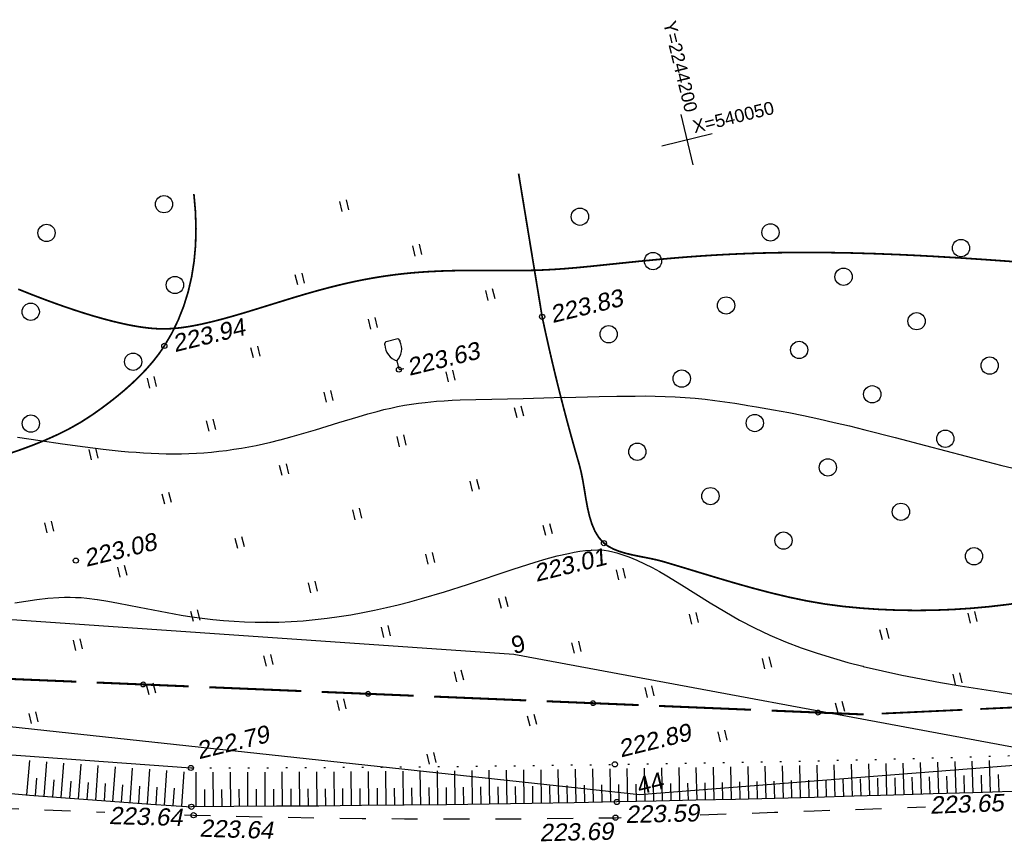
# Model space of a CAD drawing. Header units: millimetres. Extents: x -10 to 1169, y 1 to 1686.
# Tile 66 of 224: x 351 to 408, y 818 to 866. Entities that reach past the tile are written whole.
import ezdxf

# ---------------------------------------------------------------- set-up
doc = ezdxf.new("R2010")
doc.units = ezdxf.units.MM
for name, pattern in [('ADOT1', [1, 0, -1]), ('AHIDDEN1', [2, 0.5, -1.5]), ('AHIDDEN2', [3, 1.5, -1.5])]:
    doc.linetypes.add(name, pattern=pattern)
for name, color, linetype in [('CONTURS', 7, 'Continuous'), ('COORDS', 7, 'Continuous'), ('IZOLINES', 32, 'Continuous'), ('PDIGIT', 170, 'Continuous'), ('PICKETS', 7, 'Continuous'), ('УЧАСТКИ', 7, 'Continuous')]:
    doc.layers.add(name, color=color, linetype=linetype)
doc.styles.get("Standard").update_dxf_attribs({"font": 'arial.ttf'})

# ---------------------------------------------------------------- blocks, each defined once
blk = doc.blocks.new('401')
at = {"layer": 'CONTURS'}
for p, q in [((0, 0), (0, 1.2)), ((0.8, 0), (0.8, 1.2))]:
    blk.add_line(p, q, dxfattribs=at)
blk = doc.blocks.new('372')
at = {"layer": 'CONTURS'}
blk.add_circle((0, 0), 1, dxfattribs=at)
blk = doc.blocks.new('390_2')
at = {"layer": 'CONTURS', "color": 7}
for p, q in [((0.6991505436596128, 3.473176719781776), (-0.6905651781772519, 3.473176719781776)), ((0.0023088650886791, 1.057788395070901), (0.0023088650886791, 0.0293004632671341)), ((0.0176911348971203, -0.0024620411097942), (0.5792057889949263, -0.0024620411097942))]:
    blk.add_line(p, q, dxfattribs=at)
at = {"layer": 'CONTURS', "color": 7, "linetype": 'Continuous'}
for centre, radius, start, end in [((-0.6490946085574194, 3.257555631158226), 0.2199581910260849, 101.9407673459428, 167.6983439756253), ((-0.6905651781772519, 3.453655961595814), 0.0195207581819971, 90, 101.9407673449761), ((0.6487860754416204, 3.257555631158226), 0.2199581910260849, 12.30165602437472, 76.96725551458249), ((1.008602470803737, 2.722503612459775), 1.954260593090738, 167.2458957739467, 239.3760234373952), ((-19.93655262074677, 7.463485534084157), 19.5207581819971, 347.245895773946, 347.6983439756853), ((-1.008911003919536, 2.722503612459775), 1.954260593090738, 300.6239765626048, 12.75410422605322), ((19.93624408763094, 7.463485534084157), 19.5207581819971, 192.3016560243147, 192.7541042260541)]:
    blk.add_arc(centre, radius, start, end, dxfattribs=at)
blk = doc.blocks.new('133')
at = {"layer": 'CONTURS', "color": 7, "linetype": 'Continuous', "const_width": 0.2}
for points in [[(-11, 0), (-2, 0)], [(0, 0), (9, 0)]]:
    blk.add_lwpolyline(points, dxfattribs=at)
at = {"layer": 'CONTURS', "color": 7, "linetype": 'Continuous', "const_width": 0.5}
blk.add_lwpolyline([(-6.791280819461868, -0.0028738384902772, 1), (-6.291280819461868, -0.0028738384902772, 1)], format="xyb", close=True, dxfattribs=at)

msp = doc.modelspace()

# ---------------------------------------------------------------- linework, layer by layer
at = {"layer": 'CONTURS', "lineweight": -2}
for p, q in [((351.477016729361, 820.7909869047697), (351.641878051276, 822.7767489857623)), ((352.4737970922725, 820.710806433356), (352.6343170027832, 822.7044079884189)), ((353.4706389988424, 820.6313947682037), (353.627599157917, 822.6320076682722)), ((400.2734946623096, 820.7358814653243), (400.2205910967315, 822.5815897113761)), ((401.2730771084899, 820.7647766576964), (401.2194237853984, 822.6055388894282)), ((402.2726394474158, 820.794359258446), (402.2180005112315, 822.6307100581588)), ((403.2721887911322, 820.8243777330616), (403.2168198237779, 822.6563197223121)), ((404.2717281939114, 820.8547254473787), (404.2154100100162, 822.6837007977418)), ((405.2712462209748, 820.8857691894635), (405.214243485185, 822.711103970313)), ((406.2707633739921, 820.916841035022), (406.2128471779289, 822.7409073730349)), ((407.2702521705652, 820.9488120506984), (407.211666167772, 822.7707171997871)), ((354.4676769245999, 820.5544832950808), (354.6196779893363, 822.5596956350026)), ((355.4649057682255, 820.4800881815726), (355.6129531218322, 822.4872982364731)), ((356.4621903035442, 820.4064433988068), (356.605385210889, 822.4149634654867)), ((357.459780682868, 820.3370644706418), (357.5995636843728, 822.3425021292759)), ((358.4573710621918, 820.2676855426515), (358.5938984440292, 822.2700299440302)), ((359.455232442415, 820.2023199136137), (359.5868779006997, 822.1976582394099)), ((360.45315896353, 820.1379564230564), (360.5813292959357, 822.1251788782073)), ((361.2796999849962, 820.1036976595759), (361.2716073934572, 822.0981351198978)), ((362.2796917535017, 820.1077552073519), (362.2710950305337, 822.1004750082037)), ((363.2796835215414, 820.1118127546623), (363.2703273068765, 822.1028143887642)), ((364.2796691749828, 820.1171694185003), (364.2689156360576, 822.1063062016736)), ((365.279653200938, 820.122821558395), (365.2677477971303, 822.1100142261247)), ((366.2796339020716, 820.1290343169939), (366.2662405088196, 822.1142467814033)), ((367.2796076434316, 820.1362811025), (367.2652245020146, 822.1193250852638)), ((368.2795813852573, 820.1435278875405), (368.2642027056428, 822.1244034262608)), ((369.2795438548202, 820.1521915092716), (369.2626597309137, 822.1307467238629)), ((370.2795047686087, 820.1610329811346), (370.2614211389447, 822.137193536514)), ((371.2794594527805, 820.1705528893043), (371.2598717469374, 822.1442777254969)), ((372.2794049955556, 820.1809890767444), (372.2588212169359, 822.1520955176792)), ((373.2793505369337, 820.191425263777), (373.2577649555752, 822.1599253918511)), ((374.2792788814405, 820.203396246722), (374.2561737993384, 822.1691082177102)), ((375.2792065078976, 820.2154271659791), (375.2548559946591, 822.1782936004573)), ((376.279124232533, 820.2282545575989), (376.2531625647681, 822.1882283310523)), ((377.2790313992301, 820.241880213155), (377.2518347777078, 822.1987832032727)), ((378.2789377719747, 820.2555640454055), (378.2502408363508, 822.209459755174)), ((379.2788219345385, 820.2707844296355), (379.2491518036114, 822.2213870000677)), ((380.2787060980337, 820.2860048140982), (380.2480742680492, 822.2333144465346)), ((381.2785759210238, 820.3021398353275), (381.246488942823, 822.2461024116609)), ((382.2784345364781, 820.3189549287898), (382.2451985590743, 822.2593971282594)), ((383.2782901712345, 820.3359464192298), (383.2436034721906, 822.2729261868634)), ((384.278120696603, 820.3543561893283), (384.2424779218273, 822.2875930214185)), ((385.2779512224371, 820.372765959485), (385.2413296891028, 822.3022596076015)), ((386.2777610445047, 820.3922677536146), (386.2396219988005, 822.3176176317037)), ((387.2775591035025, 820.412363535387), (387.2381895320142, 822.3332575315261)), ((388.2773446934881, 820.4330703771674), (388.2363702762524, 822.3492727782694)), ((389.2771068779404, 820.4548780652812), (389.2349561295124, 822.3656391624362)), ((390.2768667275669, 820.4767925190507), (390.2333003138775, 822.3823153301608)), ((391.2765924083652, 820.5002139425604), (391.2321688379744, 822.3996242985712)), ((392.2763180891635, 820.5236353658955), (392.2310719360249, 822.4171001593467)), ((393.2760155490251, 820.5482319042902), (393.2295094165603, 822.4355514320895)), ((394.2757045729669, 820.5731689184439), (394.2282339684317, 822.4540078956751)), ((395.2753762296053, 820.5987927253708), (395.2266500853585, 822.4737578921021)), ((396.2750288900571, 820.6251472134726), (396.2254176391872, 822.4935768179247)), ((397.2746747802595, 820.6517572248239), (397.2239779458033, 822.5145939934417)), ((398.2742917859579, 820.6794310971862), (398.222965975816, 822.5359910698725)), ((399.2739087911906, 820.7071049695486), (399.2219622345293, 822.5584147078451)), ((351.9754069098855, 820.7508966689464), (352.0569020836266, 821.7475704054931)), ((352.9722180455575, 820.6711006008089), (353.0514531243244, 821.6679565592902)), ((353.9691579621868, 820.5929390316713), (354.0460575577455, 821.5899778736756)), ((354.9662913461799, 820.5172857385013), (355.0408630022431, 821.5145013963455)), ((388.7772257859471, 820.4439742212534), (388.7555099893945, 821.4437384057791)), ((389.7769868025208, 820.465835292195), (389.7545315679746, 821.4655831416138)), ((390.7767295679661, 820.488503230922), (390.7536105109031, 821.4882359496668)), ((391.7764552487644, 820.5119246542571), (391.7528202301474, 821.5116453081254)), ((392.7761668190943, 820.5359336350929), (392.7519059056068, 821.5356392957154)), ((393.775860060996, 820.5607004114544), (393.7509281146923, 821.560389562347)), ((394.7755404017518, 820.5859808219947), (394.7499359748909, 821.5856529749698)), ((395.7752025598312, 820.6119699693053), (395.7489420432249, 821.6116251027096)), ((396.7748518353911, 820.6384522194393), (396.7479784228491, 821.6380910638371)), ((397.774483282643, 820.6655941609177), (397.7470637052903, 821.6652181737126)), ((398.7741002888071, 820.6932680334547), (398.7462588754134, 821.6928803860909)), ((399.7737017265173, 820.7214932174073), (399.7453523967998, 821.7210912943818)), ((400.7732858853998, 820.7503290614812), (400.7443930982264, 821.7499115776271)), ((401.7728582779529, 820.7795679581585), (401.743420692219, 821.7791345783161)), ((402.7724141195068, 820.8093684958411), (402.7424387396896, 821.8089191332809)), ((403.7719584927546, 820.8395515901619), (403.7414647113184, 821.8390865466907)), ((404.7714872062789, 820.8702473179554), (404.7404918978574, 821.8697668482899)), ((405.7710047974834, 820.9013051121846), (405.7395305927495, 821.9008096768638)), ((406.7705077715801, 820.9328265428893), (406.7385703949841, 821.9323164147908)), ((407.7699965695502, 820.9647975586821), (407.737612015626, 821.9642730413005)), ((355.9635480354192, 820.4432657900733), (356.0358834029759, 821.4406461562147)), ((356.9609854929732, 820.3717539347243), (357.0313094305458, 821.3692781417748)), ((357.9585758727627, 820.3023750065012), (358.027356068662, 821.3000068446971)), ((358.9563017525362, 820.2350027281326), (359.0232333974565, 821.2327602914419)), ((359.9541957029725, 820.170138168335), (360.0192956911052, 821.1680169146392)), ((361.7796958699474, 820.1057264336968), (361.7755101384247, 821.1057176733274)), ((362.7796876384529, 820.10978398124), (362.775181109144, 821.1097738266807)), ((363.7796763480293, 820.1144910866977), (363.7746238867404, 821.1144783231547)), ((364.7796611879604, 820.1199954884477), (364.7739628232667, 821.1199792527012)), ((365.7796435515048, 820.1259279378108), (365.773275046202, 821.125907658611)), ((366.7796207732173, 820.1326577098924), (366.7726212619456, 821.1326332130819)), ((367.779594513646, 820.1399044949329), (367.7720865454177, 821.1398763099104)), ((368.7795626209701, 820.1478596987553), (368.77141454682, 821.1478265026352)), ((369.7795243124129, 820.1566122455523), (369.7706826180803, 821.1565731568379)), ((370.7794821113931, 820.1657929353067), (370.7699452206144, 821.1657474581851)), ((371.7794322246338, 820.1757709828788), (371.7692494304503, 821.1757191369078)), ((372.7793777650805, 820.1862071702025), (372.7686744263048, 821.1861498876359)), ((373.7793147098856, 820.1974107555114), (373.76795594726, 821.1973462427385)), ((374.7792426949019, 820.2094117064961), (374.7671639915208, 821.2093387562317)), ((375.7791653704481, 820.2218408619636), (375.766340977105, 821.2217586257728)), ((376.7790778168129, 820.2350673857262), (376.7655074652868, 821.2349753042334)), ((377.7789845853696, 820.2487221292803), (377.7646939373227, 821.2486200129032)), ((378.7788798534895, 820.2631742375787), (378.7639328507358, 821.2630625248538)), ((379.7787640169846, 820.2783946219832), (379.7632955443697, 821.2782749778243)), ((380.7786410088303, 820.2940723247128), (380.7625252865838, 821.2939424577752)), ((381.7785052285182, 820.3105473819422), (381.7616908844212, 821.3104060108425)), ((382.7783623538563, 820.3274506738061), (382.7608475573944, 821.3272972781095)), ((383.7782054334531, 820.3451513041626), (383.7600364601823, 821.3449862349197)), ((384.7780359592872, 820.363561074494), (384.7593311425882, 821.3633861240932)), ((385.7778561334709, 820.3825168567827), (385.7584658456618, 821.3823288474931)), ((386.7776600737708, 820.402315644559), (386.7575123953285, 821.4021126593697)), ((387.777451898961, 820.4227169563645), (387.7565177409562, 821.4224978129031))]:
    msp.add_line(p, q, dxfattribs=at)
at = {"layer": 'CONTURS', "linetype": 'AHIDDEN1', "const_width": 0.1}
msp.add_lwpolyline([(381.3106571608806, 848.4502871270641), (379.9479203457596, 856.7290734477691)], dxfattribs=at)
at = {"layer": 'CONTURS', "linetype": 'AHIDDEN1', "const_width": 0.1, "flags": 128}
for points in [[(312.0650169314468, 842.5322088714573), (314.3678878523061, 841.732528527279), (316.6736345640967, 841.0189066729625), (318.9822570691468, 840.3913433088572), (321.2937553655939, 839.849838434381), (323.6081294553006, 839.3943920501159), (325.9253793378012, 839.0250041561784), (328.2455050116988, 838.7416747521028), (330.5685064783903, 838.5444038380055), (332.8943837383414, 838.4331914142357), (335.2231367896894, 838.4080374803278), (336.5236214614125, 838.4227614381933), (337.8337921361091, 838.4508445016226), (339.1498779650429, 838.4979418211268), (340.4681081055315, 838.5697085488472), (341.784711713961, 838.6717998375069), (343.0959179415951, 838.8098708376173), (344.3979559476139, 838.989576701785), (345.6870548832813, 839.21657258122), (346.9594439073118, 839.4965136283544), (348.2113521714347, 839.8350549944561), (348.9372942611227, 840.0529964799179), (349.6685432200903, 840.2786290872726), (350.4011285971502, 840.5152487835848), (351.131079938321, 840.7661515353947), (351.8544267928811, 841.0346333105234), (352.5671987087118, 841.3239900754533), (353.2654252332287, 841.6375177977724), (353.9451359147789, 841.978512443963), (354.6023603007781, 842.3502699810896), (355.2331279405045, 842.7560863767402), (355.7053871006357, 843.0886201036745), (356.1776526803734, 843.4379800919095), (356.6456205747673, 843.8035521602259), (357.1049866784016, 844.1847221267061), (357.5514468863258, 844.5808758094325), (357.9806970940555, 844.9913990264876), (358.3884331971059, 845.415677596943), (358.7703510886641, 845.8530973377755), (359.1221466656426, 846.3030440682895), (359.4395158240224, 846.7649036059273), (359.8706431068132, 847.5008701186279), (360.2439394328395, 848.2684894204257), (360.5594048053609, 849.0677615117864), (360.8170392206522, 849.8986863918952), (361.0168426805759, 850.761264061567), (361.1588151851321, 851.6554945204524), (361.2429567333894, 852.5813777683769), (361.2692673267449, 853.5389138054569), (361.2377469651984, 854.528102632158), (361.1483956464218, 855.5489442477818)], [(381.3106571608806, 848.4502871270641), (381.4961320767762, 847.5883341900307), (381.6880400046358, 846.7281987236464), (381.8863809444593, 845.869880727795), (382.0911548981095, 845.0133802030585), (382.3023618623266, 844.1586971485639), (382.5200018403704, 843.305831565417), (382.7440748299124, 842.4547834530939), (382.9745808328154, 841.6055528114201), (383.2115198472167, 840.7581396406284), (383.4548918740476, 839.9125439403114), (383.5744578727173, 839.438782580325), (383.6723517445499, 838.9409692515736), (383.7586728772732, 838.4296411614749), (383.843520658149, 837.9153355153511), (383.9369944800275, 837.4085895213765), (384.0491937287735, 836.9199403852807), (384.1902177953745, 836.4599253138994), (384.3701660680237, 836.0390815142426), (384.5991379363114, 835.6679461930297), (384.8872327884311, 835.3570565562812), (385.1501982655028, 835.1656914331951), (385.4477817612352, 835.0085303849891), (385.7739245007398, 834.8797170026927), (386.1225677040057, 834.7733948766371), (386.4876525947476, 834.68370759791), (386.8631203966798, 834.604798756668), (387.2429123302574, 834.5308119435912), (387.6209696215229, 834.4558907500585), (387.9912334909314, 834.3741787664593), (388.3476451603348, 834.2798195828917), (389.3738542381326, 833.972521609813), (390.4020793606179, 833.6602655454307), (391.4325197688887, 833.3489739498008), (392.4653747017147, 833.0445693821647), (393.5008433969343, 832.7529744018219), (394.5391250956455, 832.4801115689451), (395.5804190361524, 832.2319034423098), (396.624924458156, 832.0142725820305), (397.6728406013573, 831.8331415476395), (398.7243667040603, 831.694432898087), (399.7749036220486, 831.5935761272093), (400.8285592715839, 831.5210829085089), (401.8853336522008, 831.4769532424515), (402.9452267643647, 831.4611871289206), (404.0082386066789, 831.4737845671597), (405.0743691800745, 831.5147455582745), (406.1436184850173, 831.5840701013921), (407.2159865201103, 831.6817581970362), (408.2914732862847, 831.8078098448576), (409.370078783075, 831.9622250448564)]]:
    msp.add_lwpolyline(points, dxfattribs=at)
at = {"layer": 'CONTURS', "linetype": 'Continuous', "flags": 128}
for points in [[(301.9621839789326, 827.5659449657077), (305.5124241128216, 826.8990233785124), (309.0659768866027, 826.2598095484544), (312.6228423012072, 825.6483034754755), (316.1830203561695, 825.0645051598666), (319.746511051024, 824.5084146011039), (323.3133143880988, 823.9800317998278), (326.8834303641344, 823.4793567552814), (330.4568589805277, 823.0063894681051), (334.0336002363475, 822.5611299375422), (337.6136541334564, 822.143578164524), (339.9461514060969, 821.8866311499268), (342.2800527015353, 821.6414277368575), (344.6153580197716, 821.4079679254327), (346.9520673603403, 821.1862517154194), (349.2901807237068, 820.9762791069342), (351.6296981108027, 820.7780501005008), (353.9706195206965, 820.591564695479), (356.3129449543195, 820.4168228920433), (358.6566744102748, 820.2538246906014), (361.0018078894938, 820.1025700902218)], [(408.5300787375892, 820.9891105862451), (406.2404712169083, 820.915872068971), (403.9507611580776, 820.8447566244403), (401.6609553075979, 820.7759891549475), (399.3710604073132, 820.7097945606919), (397.0810832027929, 820.6463977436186), (394.7910304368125, 820.5860236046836), (392.5009088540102, 820.5288970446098), (390.2107251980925, 820.4752429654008), (387.9204862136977, 820.4252862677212), (385.6301986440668, 820.3792518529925), (383.1676941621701, 820.3339100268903), (380.7051153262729, 820.2924956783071), (378.2424621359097, 820.2550088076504), (375.7797345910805, 820.2214494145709), (373.3169326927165, 820.1918174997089), (370.8540564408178, 820.1661130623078), (368.3911058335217, 820.1443361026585), (365.9280808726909, 820.126486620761), (363.4649815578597, 820.1125646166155), (361.0018078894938, 820.1025700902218)]]:
    msp.add_lwpolyline(points, dxfattribs=at)
at = {"layer": 'CONTURS', "linetype": 'ADOT1', "flags": 128}
msp.add_lwpolyline([(360.9709976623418, 822.3474317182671), (363.4261455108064, 822.3531791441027), (365.8812428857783, 822.3622926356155), (368.3362897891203, 822.3747721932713), (370.7912862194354, 822.3906178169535), (373.2462321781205, 822.4098295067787), (375.7011276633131, 822.4324072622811), (378.1559726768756, 822.45835108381), (380.610767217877, 822.4876609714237), (383.0655112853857, 822.5203369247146), (385.5202048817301, 822.556378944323), (387.7070158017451, 822.590627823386), (389.8938536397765, 822.6264671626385), (392.0806896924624, 822.6643602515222), (394.2674952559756, 822.7047703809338), (396.454241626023, 822.7481608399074), (398.640900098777, 822.7949949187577), (400.8274419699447, 822.8457359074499), (403.013838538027, 822.9008470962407), (405.2000610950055, 822.9607917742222), (407.3860809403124, 823.0260332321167), (410.0558916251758, 823.1148041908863), (412.7253798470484, 823.2137741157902), (415.394597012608, 823.3212676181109), (418.0635945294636, 823.4356093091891), (420.732423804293, 823.5551238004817), (423.4011362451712, 823.6781357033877), (426.0697832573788, 823.8029696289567), (428.7384162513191, 823.9279501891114), (431.4070866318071, 824.0514019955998), (434.0758458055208, 824.1716496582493), (436.5013286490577, 824.2792615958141), (438.9267857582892, 824.387455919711), (441.3522171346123, 824.4962326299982), (443.77762277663, 824.6055917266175), (446.2030026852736, 824.7155332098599), (448.6283568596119, 824.8260570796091), (451.0536853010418, 824.9371633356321), (453.478988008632, 825.0488519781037), (455.9042649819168, 825.1611230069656), (458.3295162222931, 825.2739764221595)], dxfattribs=at)
at = {"layer": 'CONTURS', "linetype": 'Continuous'}
msp.add_lwpolyline([(337.4308278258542, 824.0683945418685), (337.5480926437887, 824.0546474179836), (360.9709976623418, 822.3474317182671)], dxfattribs=at)
at = {"layer": 'CONTURS', "linetype": 'AHIDDEN2', "flags": 128}
for points in [[(337.5271027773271, 820.7749033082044), (339.886582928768, 820.6138122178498), (342.2463390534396, 820.4627455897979), (344.6063711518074, 820.3217034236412), (346.9666792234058, 820.190685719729), (349.3272632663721, 820.0696924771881), (351.6881232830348, 819.9587236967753), (354.0492592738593, 819.8577793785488), (355.9842235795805, 819.7832787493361)], [(390.4660838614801, 819.6344393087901), (392.4610322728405, 819.7026475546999), (394.7639957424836, 819.7824665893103), (397.0669184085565, 819.8633638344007), (399.369800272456, 819.9453392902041), (401.6726413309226, 820.0283929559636), (403.5119276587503, 820.0955905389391)], [(360.6035823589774, 819.6310181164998), (361.1343230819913, 819.6150931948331), (363.5747550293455, 819.5524041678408), (366.0154815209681, 819.5004141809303), (368.4565025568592, 819.4591232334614), (370.8978181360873, 819.4285313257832), (373.3394282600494, 819.4086384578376), (375.7813329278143, 819.3994446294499), (378.2235321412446, 819.4009498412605), (380.6660258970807, 819.4131540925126), (383.1088141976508, 819.4360573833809), (385.5518970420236, 819.4696597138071)], [(385.5518970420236, 819.4696597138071), (385.8887529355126, 819.4808611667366)]]:
    msp.add_lwpolyline(points, dxfattribs=at)
at = {"layer": 'COORDS', "lineweight": -2}
for p, q in [((390.0621723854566, 857.2484143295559), (389.3499733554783, 860.1626505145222)), ((388.2489547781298, 858.349432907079), (391.1631909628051, 859.0616319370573))]:
    msp.add_line(p, q, dxfattribs=at)
at = {"layer": 'IZOLINES', "const_width": 0.1000000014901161}
msp.add_lwpolyline([(350.9794977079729, 850.047009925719), (351.5184882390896, 849.8312206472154), (352.0594737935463, 849.6205392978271), (352.602523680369, 849.4153034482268), (353.1477253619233, 849.2159328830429), (353.6951874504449, 849.0229526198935), (354.245042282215, 848.8370219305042), (354.7974476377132, 848.6589717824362), (355.3525868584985, 848.4898546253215), (355.9106660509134, 848.331013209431), (356.4719059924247, 848.1841806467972), (357.0365237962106, 848.0516356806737), (357.3202040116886, 847.9916363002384), (357.6048237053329, 847.9364434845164), (357.8903938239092, 847.8866501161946), (358.1769081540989, 847.8429801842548), (358.46433149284, 847.8063343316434), (358.7525774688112, 847.777835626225), (359.0414713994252, 847.7588290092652), (359.3307071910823, 847.7506890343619), (359.6198532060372, 847.754275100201), (359.9084663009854, 847.7693627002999), (360.1962292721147, 847.7947832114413), (360.4829796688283, 847.8290741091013), (360.7686604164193, 847.8709086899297), (361.0532713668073, 847.9191988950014), (361.3368418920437, 847.9730660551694), (361.6194174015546, 848.0317903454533), (362.18172617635, 848.1614635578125), (362.7407307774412, 848.3043253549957), (363.2969901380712, 848.4573164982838), (363.8510717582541, 848.6179057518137), (364.4035400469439, 848.7839098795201), (365.5058172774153, 849.1245746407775), (366.9117333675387, 849.5579764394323), (366.9219521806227, 849.5610626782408), (366.9219530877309, 849.561062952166), (366.921954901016, 849.5610634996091), (366.9219585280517, 849.5610645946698), (366.9207852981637, 849.5611531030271), (367.6127383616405, 849.7660136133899), (368.3069417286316, 849.9629298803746), (369.0040294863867, 850.1490782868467), (369.7043446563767, 850.3222473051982), (370.0557959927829, 850.4033494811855), (370.4081172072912, 850.4805022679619), (370.7612998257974, 850.5535154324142), (371.1153239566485, 850.6222245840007), (371.4701588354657, 850.6864945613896), (371.8257638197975, 850.7462219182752), (372.1820896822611, 850.8013369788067), (372.5390801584, 850.8518053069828), (372.8966736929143, 850.8976285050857), (373.2548052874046, 850.9388442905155), (373.6134083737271, 850.9755259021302), (373.9724166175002, 851.0077809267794), (374.3317655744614, 851.0357497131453), (374.6913941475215, 851.0596035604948), (375.4112082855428, 851.0957924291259), (376.1314967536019, 851.1182790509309), (376.8519964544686, 851.1294033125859), (377.5725506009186, 851.1319298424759), (379.0136392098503, 851.1247973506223), (379.7341773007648, 851.1235131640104), (380.4546302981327, 851.1302748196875), (381.174747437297, 851.1496967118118), (381.894169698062, 851.1843134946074), (382.6126488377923, 851.2334812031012), (383.3301921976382, 851.2942009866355), (384.0470036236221, 851.3628056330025), (385.4795001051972, 851.5111194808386), (386.9119856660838, 851.6594505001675), (388.3455361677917, 851.7965121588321), (389.0628826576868, 851.858642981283), (389.7806318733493, 851.9157563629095), (390.4987739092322, 851.9674766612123), (391.2172835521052, 852.013543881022), (391.9361246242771, 852.0537939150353), (392.6552536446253, 852.0881425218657), (393.3746228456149, 852.116572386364), (394.0941826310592, 852.1391225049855), (394.8138835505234, 852.1558793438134), (395.5336778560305, 852.1669693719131), (396.2535206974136, 852.1725526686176), (396.9733710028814, 852.1728173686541), (397.6931920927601, 852.1679747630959), (399.1325763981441, 852.1439035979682), (400.5714911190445, 852.1023352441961), (402.0098254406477, 852.0453825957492), (403.0232933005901, 851.9971435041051), (403.9909229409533, 851.9455733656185), (403.9773309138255, 851.9460362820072), (405.5576582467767, 851.852108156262), (407.137267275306, 851.7471419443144), (408.6717788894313, 851.6360662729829)], dxfattribs=at)
at = {"layer": 'IZOLINES'}
for points in [[(350.9351584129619, 841.4822761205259), (352.2396288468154, 841.2883117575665), (353.5452118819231, 841.1021158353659), (354.8521106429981, 840.9257031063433), (355.8865395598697, 840.7975645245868), (356.4070570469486, 840.7388195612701), (356.9300212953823, 840.6848347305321), (356.9308241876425, 840.6847561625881), (356.9324299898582, 840.6845991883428), (356.930749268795, 840.6845746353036), (357.3660750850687, 840.6443815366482), (357.8017740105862, 840.608719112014), (358.2378480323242, 840.5783620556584), (358.6742591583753, 840.5538808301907), (359.1109450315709, 840.5358129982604), (359.5478187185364, 840.524649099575), (359.9847700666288, 840.5208209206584), (360.4216684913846, 840.5246924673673), (360.8583669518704, 840.536553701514), (361.2947068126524, 840.5566169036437), (361.7305232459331, 840.5850153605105), (362.1656508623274, 840.6218039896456), (362.5999292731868, 840.6669614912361), (363.0332083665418, 840.7203936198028), (363.4653531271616, 840.7819372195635), (363.8962478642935, 840.8513647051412), (364.3257998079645, 840.9283887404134), (364.7539420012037, 841.0126668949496), (365.1806355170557, 841.103806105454), (365.6058709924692, 841.2013668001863), (366.1279157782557, 841.329704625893), (366.142766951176, 841.3334854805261), (366.1427769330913, 841.3334880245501), (366.1448999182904, 841.3347425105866), (366.8284203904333, 841.5152313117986), (367.5085939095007, 841.7077329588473), (368.1862334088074, 841.9088641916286), (369.5373396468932, 842.3248201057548), (370.6578528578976, 842.6667095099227), (371.2116336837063, 842.8277214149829), (371.7578806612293, 842.977482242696), (371.7535875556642, 842.9763019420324), (372.1473855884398, 843.0769939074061), (372.5429043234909, 843.1704451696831), (372.9402431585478, 843.25546061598), (373.3393887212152, 843.331059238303), (373.7401847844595, 843.3967801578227), (374.1423636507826, 843.4528233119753), (374.5456166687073, 843.4999485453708), (374.8633518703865, 843.5314385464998), (375.1882681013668, 843.5591628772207), (375.1904356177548, 843.5593338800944), (375.1904357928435, 843.5593338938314), (375.1904361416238, 843.5593339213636), (375.1904368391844, 843.5593339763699), (375.1904382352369, 843.5593340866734), (375.1904410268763, 843.5593343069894), (375.1904466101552, 843.5593347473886), (375.1901759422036, 843.5595536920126), (375.6466159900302, 843.5917020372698), (376.103414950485, 843.6177988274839), (376.5604572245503, 843.6388474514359), (377.4749159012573, 843.6699454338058), (378.3896201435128, 843.69201126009), (380.2191863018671, 843.7291067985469), (381.4026885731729, 843.7573514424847), (382.584085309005, 843.7902125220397), (382.5836945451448, 843.7899153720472), (384.6129360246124, 843.8419147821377), (385.6277493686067, 843.854698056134), (386.1351832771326, 843.8556050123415), (386.3446082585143, 843.8541891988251)], [(386.3446082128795, 843.8541891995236), (386.6909619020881, 843.8631525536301), (387.2707791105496, 843.8679859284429), (387.8505179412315, 843.8623699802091), (388.4299841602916, 843.8461478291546), (389.0089813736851, 843.8192766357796), (389.5873182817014, 843.7818161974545), (390.1648148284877, 843.7339168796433), (390.7413071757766, 843.6758077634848), (391.3166515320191, 843.6077855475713), (391.890726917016, 843.5302044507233), (392.4634370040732, 843.4434672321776), (393.0347111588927, 843.3480173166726), (393.1130792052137, 843.3337566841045)], [(393.1130792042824, 843.3337566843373), (393.2100057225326, 843.3195582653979), (393.7110343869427, 843.2411843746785), (394.7107093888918, 843.0706168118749), (395.5874057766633, 842.9064247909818), (396.4417429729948, 842.7343451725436), (396.4364796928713, 842.7358059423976), (397.3272867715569, 842.5445135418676), (398.2159065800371, 842.3434802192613), (399.1024566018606, 842.1336337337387), (399.9871680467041, 841.9162535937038), (401.7521265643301, 841.4640645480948), (403.5133210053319, 840.997503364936), (407.0368193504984, 840.0690511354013), (407.9299253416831, 839.8456894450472), (408.8250487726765, 839.6307102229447), (409.7208524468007, 839.4262477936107), (410.6183330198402, 839.2334214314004), (410.6181503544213, 839.2336052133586), (410.9142944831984, 839.1725999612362)], [(350.7783704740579, 831.8993457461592), (351.4145108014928, 832.0033764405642), (352.0525358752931, 832.0941592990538), (352.6926611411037, 832.1663411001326), (353.3346636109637, 832.2128407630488), (353.6562231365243, 832.2239035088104), (353.977859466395, 832.2256296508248), (354.2992807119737, 832.2174787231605), (354.6201884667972, 832.1994520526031), (354.9403432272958, 832.1721167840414), (355.5515795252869, 832.0975475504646), (355.562039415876, 832.0960395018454), (355.5620514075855, 832.096037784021), (355.5627407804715, 832.0947953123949), (356.1720128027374, 831.9989837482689), (356.7786637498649, 831.888188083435), (357.9883778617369, 831.6480971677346), (359.198292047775, 831.4092418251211), (360.4121174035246, 831.1926546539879), (361.0211461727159, 831.0973639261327), (361.6316619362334, 831.0126698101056), (362.2435967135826, 830.9396811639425), (362.8567998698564, 830.8792817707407), (363.4710530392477, 830.8321302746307), (364.0860879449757, 830.7986732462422), (364.7016043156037, 830.7791638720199), (365.3710766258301, 830.7738736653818), (365.3754598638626, 830.7738904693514), (365.3842263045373, 830.7739324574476), (365.3758964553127, 830.7747285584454), (366.0746018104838, 830.7861033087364), (366.7725944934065, 830.816021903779), (367.4694745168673, 830.8632331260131), (368.1648671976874, 830.927221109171), (368.8584415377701, 831.0074004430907), (369.5499118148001, 831.1031386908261), (370.2390378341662, 831.2137705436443), (370.9256247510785, 831.3386054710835), (371.6095231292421, 831.476929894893), (372.2906297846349, 831.6280045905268), (372.9688897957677, 831.7910576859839), (373.6443000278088, 831.9652733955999), (374.316914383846, 832.1497765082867), (375.6541269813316, 832.5456917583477), (376.9825132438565, 832.9697398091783), (379.6281820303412, 833.8519258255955), (380.8991589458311, 834.2555521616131), (381.5391078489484, 834.4423663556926), (382.1832660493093, 834.6133214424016), (382.8324834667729, 834.7622394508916), (383.1593100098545, 834.8258553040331), (383.4876577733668, 834.8804081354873), (383.8174785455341, 834.9239620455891), (384.1630641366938, 834.9547938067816), (384.1473242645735, 834.9545712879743), (384.525910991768, 834.9659495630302), (384.7160511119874, 834.9601753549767), (384.9067845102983, 834.9442059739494), (384.9076518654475, 834.944103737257), (384.9076526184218, 834.9441036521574), (384.9076541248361, 834.9441034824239), (384.9076571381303, 834.9441031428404), (384.9076631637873, 834.9441024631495), (384.9076065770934, 834.9450347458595), (385.1521147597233, 834.9078884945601), (385.3938660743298, 834.8570255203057), (385.6327608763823, 834.7947777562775), (385.8689275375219, 834.7232855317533), (386.3332842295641, 834.5581092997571), (386.7880472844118, 834.3691539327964), (387.2342544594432, 834.1614282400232), (387.6729091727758, 833.9385913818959), (388.1050296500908, 833.703582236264), (388.5316632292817, 833.4589040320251), (389.3727212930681, 832.9493413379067), (391.0375905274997, 831.9022178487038), (391.8778627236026, 831.3916492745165), (392.73158764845, 830.9046707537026), (393.6017954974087, 830.4489839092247), (394.4890069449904, 830.028809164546), (395.3919341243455, 829.6450793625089), (396.3083731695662, 829.2962643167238), (397.2359177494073, 828.9793988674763), (398.1723667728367, 828.6909499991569), (399.0077298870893, 828.4563540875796), (399.8850904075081, 828.2296957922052), (399.8977538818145, 828.2265558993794), (399.9230843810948, 828.2202904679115), (399.8972070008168, 828.2263405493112), (401.0119256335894, 827.9638216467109), (402.1314540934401, 827.7233629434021), (403.2547907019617, 827.5019367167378), (404.3810900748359, 827.2965287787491), (405.5096296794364, 827.1040792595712), (407.7704603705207, 826.7422922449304), (408.8452446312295, 826.5716023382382)]]:
    msp.add_lwpolyline(points, dxfattribs=at)
at = {"layer": 'PICKETS', "color": 7, "lineweight": -2}
for centre in [(381.3106571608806, 848.4502871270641), (359.4395158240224, 846.7649036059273), (373.0185841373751, 845.396448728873), (384.8872327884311, 835.3570565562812), (354.3146815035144, 834.3441869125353), (385.5202048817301, 822.556378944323), (360.9709976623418, 822.3474317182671), (385.6301986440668, 820.3792518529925), (361.0018078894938, 820.1025700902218), (361.1343230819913, 819.6150931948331), (385.5518970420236, 819.4696597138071)]:
    msp.add_circle(centre, 0.15, dxfattribs=at)
at = {"layer": 'УЧАСТКИ', "color": 6, "linetype": 'Continuous', "lineweight": -2}
for p, q in [((338.1938937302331, 831.7870127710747), (379.6675094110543, 828.9311937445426)), ((379.6675094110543, 828.9311937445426), (412.7392068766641, 822.7970412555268)), ((483.2840154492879, 828.2811349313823), (386.9467262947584, 820.796729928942)), ((386.9467262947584, 820.796729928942), (332.1713714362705, 826.6916005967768))]:
    msp.add_line(p, q, dxfattribs=at)

# ---------------------------------------------------------------- block references
at = {"layer": 'CONTURS', "lineweight": -2, "yscale": 0.5}
for name, p, xscale, zscale, rotation in [('372', (359.4161641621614, 854.9649319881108), 0.5, 0.5, 13.73311783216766), ('401', (369.7323400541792, 854.5341913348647), 0.5, 0.5, 13.73311783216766), ('372', (383.4983509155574, 854.2415667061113), 0.5, 0.5, 13.73311783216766), ('372', (394.5290764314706, 853.3343210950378), 0.5, 0.5, 13.73311783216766), ('372', (352.6162797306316, 853.3031342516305), 0.5, 0.5, 13.73311783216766), ('372', (405.5598019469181, 852.4270754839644), 0.5, 0.5, 13.73311783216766), ('401', (373.963181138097, 851.965147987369), 0.5, 0.5, 13.73311783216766), ('372', (387.7291919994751, 851.6725233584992), 0.5, 0.5, 13.73311783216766), ('372', (398.7599175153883, 850.765277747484), 0.5, 0.5, 13.73311783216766), ('372', (360.0499623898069, 850.2895214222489), 0.5, 0.5, 13.73311783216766), ('401', (367.1632967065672, 850.3033502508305), 0.5, 0.5, 13.73311783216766), ('401', (378.1940222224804, 849.396104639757), 0.5, 0.5, 13.73311783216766), ('372', (391.9600330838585, 849.1034800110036), 0.5, 0.5, 13.73311783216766), ('372', (351.7000924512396, 848.739837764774), 0.5, 0.5, 13.73311783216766), ('401', (371.3941377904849, 847.7343069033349), 0.5, 0.5, 13.73311783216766), ('372', (402.9907585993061, 848.1962343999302), 0.5, 0.5, 13.73311783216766), ('372', (385.1601486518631, 847.4416822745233), 0.5, 0.5, 13.73311783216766), ('390_2', (373.0185841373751, 845.396448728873), 0.5, 0.5, 13.73311783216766), ('372', (396.1908741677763, 846.5344366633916), 0.5, 0.5, 13.73311783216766), ('401', (364.5942533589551, 846.0725091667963), 0.5, 0.5, 13.73311783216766), ('372', (357.6302013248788, 845.8497083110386), 0.5, 0.5, 13.73311783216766), ('372', (407.2215996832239, 845.6271910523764), 0.5, 0.5, 13.73311783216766), ('372', (389.3909897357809, 844.8726389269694), 0.5, 0.5, 13.73311783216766), ('401', (358.6038321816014, 844.313987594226), 0.5, 0.5, 13.73311783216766), ('401', (375.888571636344, 844.6896550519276), 0.5, 0.5, 13.73311783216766), ('372', (400.4217152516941, 843.965393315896), 0.5, 0.5, 13.73311783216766), ('401', (368.8250944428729, 843.5034658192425), 0.5, 0.5, 13.73311783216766), ('401', (379.8558199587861, 842.5962202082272), 0.5, 0.5, 13.73311783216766), ('372', (351.7090341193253, 842.2724087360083), 0.5, 0.5, 13.73311783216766), ('372', (393.6218308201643, 842.3035955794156), 0.5, 0.5, 13.73311783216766), ('401', (362.0252100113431, 841.8416680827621), 0.5, 0.5, 13.73311783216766), ('372', (404.6525563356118, 841.3963499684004), 0.5, 0.5, 13.73311783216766), ('401', (373.0559355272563, 840.9344224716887), 0.5, 0.5, 13.73311783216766), ('401', (355.2253255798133, 840.1798703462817), 0.5, 0.5, 13.73311783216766), ('372', (386.8219463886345, 840.6417978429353), 0.5, 0.5, 13.73311783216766), ('372', (397.8526719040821, 839.7345522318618), 0.5, 0.5, 13.73311783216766), ('401', (366.2560510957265, 839.2726247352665), 0.5, 0.5, 13.73311783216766), ('401', (377.2867766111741, 838.365379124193), 0.5, 0.5, 13.73311783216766), ('372', (391.0527874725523, 838.0727544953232), 0.5, 0.5, 13.73311783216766), ('401', (359.4561666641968, 837.6108269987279), 0.5, 0.5, 13.73311783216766), ('372', (402.0835129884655, 837.165508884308), 0.5, 0.5, 13.73311783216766), ('401', (370.4868921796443, 836.7035813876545), 0.5, 0.5, 13.73311783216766), ('401', (352.6562822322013, 835.9490292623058), 0.5, 0.5, 13.73311783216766), ('401', (381.5176176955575, 835.796335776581), 0.5, 0.5, 13.73311783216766), ('401', (363.6870077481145, 835.0417836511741), 0.5, 0.5, 13.73311783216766), ('372', (395.2836285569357, 835.5037111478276), 0.5, 0.5, 13.73311783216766), ('372', (406.3143540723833, 834.5964655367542), 0.5, 0.5, 13.73311783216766), ('401', (374.7177332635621, 834.1345380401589), 0.5, 0.5, 13.73311783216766), ('401', (356.8871233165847, 833.3799859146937), 0.5, 0.5, 13.73311783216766), ('401', (385.7484587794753, 833.2272924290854), 0.5, 0.5, 13.73311783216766), ('401', (367.9178488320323, 832.4727403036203), 0.5, 0.5, 13.73311783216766), ('401', (378.9485743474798, 831.5654946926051), 0.5, 0.5, 13.73311783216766), ('401', (361.1179644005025, 830.8109425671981), 0.5, 0.5, 13.73311783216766), ('401', (389.9792998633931, 830.6582490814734), 0.5, 0.5, 13.73311783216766), ('401', (406.1153571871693, 830.7162686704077), 0.5, 0.5, 13.73311783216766), ('401', (372.1486899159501, 829.9036969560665), 0.5, 0.5, 13.73311783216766), ('401', (401.0100253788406, 829.7510034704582), 0.5, 0.5, 13.73311783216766), ('401', (354.3180799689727, 829.1491448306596), 0.5, 0.5, 13.73311783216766), ('401', (383.1794154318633, 828.9964513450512), 0.5, 0.5, 13.73311783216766), ('401', (365.3488054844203, 828.2418992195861), 0.5, 0.5, 13.73311783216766), ('401', (394.2101409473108, 828.0892057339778), 0.5, 0.5, 13.73311783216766), ('133', (354.3383394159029, 827.3373749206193), 0.5925032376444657, 0.5925032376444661, 177.6203596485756), ('401', (376.3795309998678, 827.3346536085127), 0.5, 0.5, 13.73311783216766), ('401', (405.2408664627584, 827.1819601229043), 0.5, 0.5, 13.73311783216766), ('401', (358.5489210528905, 826.5801014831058), 0.5, 0.5, 13.73311783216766), ('133', (367.36216981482, 826.7961506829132), 0.5925032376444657, 0.5925032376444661, 177.6203596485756), ('133', (380.3860002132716, 826.2549264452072), 0.5925032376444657, 0.5925032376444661, 177.6203596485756), ('401', (387.410256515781, 826.4274079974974), 0.5, 0.5, 13.73311783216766), ('401', (369.579646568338, 825.6728558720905), 0.5, 0.5, 13.73311783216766), ('133', (393.4098306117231, 825.7137022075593), 0.5925032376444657, 0.5925032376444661, 177.6203596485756), ('401', (398.4409820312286, 825.5201623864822), 0.5, 0.5, 13.73311783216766), ('133', (405.6456351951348, 825.7099863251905), 0.5209189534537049, 0.5209189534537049, 182.6696811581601), ('401', (351.7490366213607, 824.9183037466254), 0.5, 0.5, 13.73311783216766), ('401', (380.6103720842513, 824.7656102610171), 0.5, 0.5, 13.73311783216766), ('401', (391.6410975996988, 823.8583646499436), 0.5, 0.5, 13.73311783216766), ('401', (374.7919640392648, 822.562726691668), 0.5, 0.5, 13.73311783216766)]:
    msp.add_blockref(name, p, dxfattribs=dict(at, xscale=xscale, zscale=zscale, rotation=rotation))

# ---------------------------------------------------------------- texts
at = {"layer": 'COORDS', "lineweight": -2}
for s, rotation, p in [('Y=2244200', 283.7331178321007, (388.3128095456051, 865.459681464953)), ('X=540050', 13.73311783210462, (390.1324289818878, 859.0670852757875))]:
    msp.add_text(s, height=0.75, rotation=rotation, dxfattribs=at).set_placement(p)
at = {"layer": 'PDIGIT', "color": 7, "lineweight": -2}
for s, height, rotation, oblique, p in [('223.83', 1.000000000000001, 13.73311783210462, 10.00000000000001, (381.9150630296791, 848.0832809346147)), ('223.94', 1.000000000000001, 13.73311783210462, 10.00000000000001, (360.0439216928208, 846.3978974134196)), ('223.63', 1.000000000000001, 13.73311783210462, 10.00000000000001, (373.6229900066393, 845.0294425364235)), ('223.08', 1.000000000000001, 13.73311783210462, 10.00000000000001, (354.9190873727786, 833.9771807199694)), ('223.01', 1.000000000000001, 13.73311783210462, 10.00000000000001, (380.9719461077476, 833.1107571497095)), ('222.89', 1.000000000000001, 13.73311783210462, 10.00000000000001, (385.863749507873, 822.9499669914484)), ('222.79', 1.000000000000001, 13.73311783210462, 10.00000000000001, (361.4387761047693, 822.8463090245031)), ('223.65', 1, 2.069330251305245, 10.00000000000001, (403.7765894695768, 819.6952374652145)), ('223.64', 1, 358.4034773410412, 10.00000000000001, (356.2153942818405, 819.1030442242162)), ('223.59', 1.000000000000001, 1.389183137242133, 9.999999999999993, (386.1467152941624, 819.1569145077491)), ('223.64', 1, 358.2372438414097, 10.00000000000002, (361.4582670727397, 818.3723151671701)), ('223.69', 1.000000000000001, 1.293315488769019, 10, (381.1692283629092, 818.1021427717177))]:
    msp.add_text(s, height=height, rotation=rotation, dxfattribs=dict(at, oblique=oblique)).set_placement(p)
at = {"layer": 'УЧАСТКИ', "color": 6, "lineweight": -2}
for s, p in [('9', (379.6675094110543, 828.9311937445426)), ('44', (386.9467262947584, 820.796729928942))]:
    msp.add_text(s, height=1, rotation=13.73311783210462, dxfattribs=at).set_placement(p)

doc.saveas('drawing.dxf')
